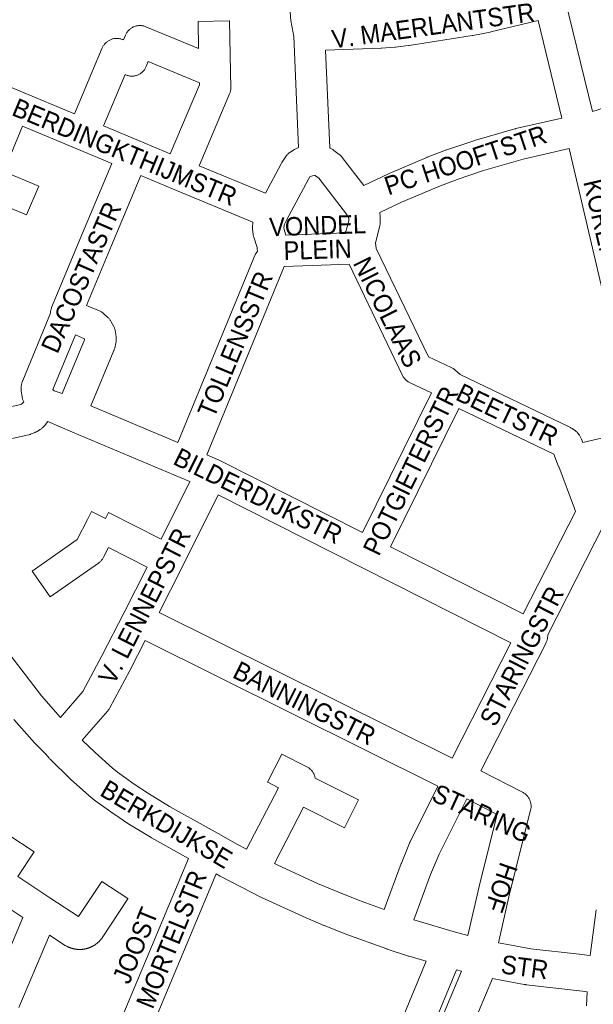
# Paper-space layout 'Layout1' of a CAD drawing. Header units: metres. Extents: x 123097 to 144122, y 392739 to 407589.
# Tile 146 of 256: x 132446 to 132684, y 395532 to 395941. Entities that reach past the tile are written whole.
import ezdxf
from ezdxf.enums import TextEntityAlignment as Align

# ---------------------------------------------------------------- set-up
doc = ezdxf.new("R2010")
doc.units = ezdxf.units.M
doc.header["$MEASUREMENT"] = 0
for name, color, linetype, lineweight in [('gs-anno-wegen algemeen tekst', 7, 'Continuous', 0), ('gs-knt-aanvullende hoofdweg', 7, 'Continuous', 0), ('gs-knt-wegen algemeen', 7, 'Continuous', 0)]:
    doc.layers.add(name, color=color, linetype=linetype, lineweight=lineweight)
doc.styles.add('Style-Arial', font='arial.ttf')

psp = doc.layouts.get("Layout1")

# ---------------------------------------------------------------- linework, layer by layer
at = {"layer": 'gs-knt-aanvullende hoofdweg', "color": 7, "linetype": 'Continuous', "flags": 128}
for points in [[(132389.58, 395754.391), (132415.771, 395714.851), (132421.63, 395706.183), (132422.428, 395705.003), (132422.455, 395704.962), (132422.624, 395704.697), (132422.627, 395704.693), (132422.652, 395704.651), (132429.293, 395693.542), (132454.688, 395660.394), (132462.57, 395651.472)], [(132515.752, 395592.915), (132500.443, 395601.512), (132500.237, 395601.632), (132491.235, 395607.07), (132490.963, 395607.243), (132484.7, 395611.404), (132484.472, 395611.562), (132477.308, 395616.713), (132477.113, 395616.858), (132476.923, 395617.009), (132474.418, 395619.07), (132474.201, 395619.255), (132466.846, 395625.787), (132466.577, 395626.038), (132458.341, 395634.108), (132458.098, 395634.357), (132457.867, 395634.617), (132456.658, 395636.044), (132452.154, 395640.595), (132452.006, 395640.748), (132451.863, 395640.906), (132443.258, 395650.646)], [(132471.662, 395642.084), (132476.958, 395636.895), (132484.068, 395630.58), (132486.275, 395628.765), (132493.128, 395623.837), (132499.141, 395619.843), (132507.901, 395614.55), (132528.047, 395603.238), (132536.121, 395598.76), (132539.871, 395596.835)], [(132551.454, 395590.888), (132552.546, 395590.327), (132569.316, 395582.601), (132577.765, 395579.032), (132586.292, 395575.644), (132597.083, 395571.74)], [(132614.488, 395550.283), (132607.403, 395552.36), (132607.183, 395552.429), (132598.28, 395555.339), (132598.058, 395555.415), (132581.072, 395561.56), (132580.854, 395561.643), (132572.144, 395565.104), (132571.995, 395565.165), (132563.361, 395568.812), (132563.141, 395568.909), (132546.116, 395576.752), (132545.827, 395576.892), (132529.154, 395585.453), (132528.942, 395585.566), (132527.195, 395586.535)], [(132609.398, 395567.507), (132611.74, 395566.741), (132625.722, 395562.642), (132625.73, 395562.64), (132631.81, 395560.963)], [(132644.468, 395557.916), (132645.214, 395557.779), (132645.233, 395557.775), (132649.039, 395557.064), (132657.961, 395555.41), (132657.971, 395555.409), (132678.025, 395553.199), (132678.177, 395553.181), (132681.232, 395552.781), (132682.574, 395552.629)], [(132629.139, 395546.101), (132627.085, 395546.672)], [(132681.261, 395537.628), (132679.413, 395537.87), (132656.041, 395540.511), (132656.021, 395540.514), (132655.786, 395540.544), (132655.758, 395540.548), (132655.406, 395540.599), (132655.105, 395540.649), (132646.279, 395542.299), (132646.268, 395542.301), (132641.994, 395543.093)]]:
    psp.add_lwpolyline(points, dxfattribs=at)
at = {"layer": 'gs-knt-wegen algemeen', "color": 7, "linetype": 'Continuous', "flags": 128}
for points in [[(132561.432, 395888.068), (132559.441, 395934.195), (132558.273, 395940.838), (132558.229, 395941.128), (132558.198, 395941.42), (132558.18, 395941.714), (132554.45, 396038.233)], [(132665.506, 395977.097), (132672.055, 395950.19), (132672.056, 395950.185), (132683.48, 395903.09)], [(132532.719, 395940.67), (132533.18, 395919.557), (132533.322, 395913.056), (132533.322, 395912.751), (132533.307, 395912.447), (132533.278, 395912.144), (132533.235, 395911.842), (132533.178, 395911.543), (132533.107, 395911.247), (132533.022, 395910.954), (132532.923, 395910.666), (132532.812, 395910.383), (132520.211, 395880.531), (132547.685, 395869.141)], [(132660.932, 395940.812), (132641.329, 395936.132), (132641.072, 395936.076)], [(132670.752, 395900.332), (132660.932, 395940.812)], [(132641.072, 395936.076), (132633.794, 395934.646), (132633.547, 395934.602), (132607.424, 395930.509), (132607.188, 395930.477), (132601.677, 395929.819), (132601.442, 395929.795), (132595.91, 395929.337), (132595.744, 395929.326), (132595.577, 395929.318), (132572.715, 395928.602)], [(132683.48, 395903.09), (132683.821, 395903.16), (132685.144, 395903.545), (132686.8, 395904.229), (132728.645, 395924.312), (132728.711, 395924.342), (132744.692, 395931.796), (132748.921, 395934.778)], [(132572.715, 395928.602), (132574.466, 395888.005)], [(132418.44, 395923.04), (132419.561, 395922.571), (132445.878, 395911.55)], [(132495.081, 395918.436), (132494.8, 395918.306), (132494.513, 395918.189), (132494.22, 395918.086), (132493.923, 395917.998), (132493.623, 395917.923), (132493.319, 395917.863), (132493.012, 395917.817), (132492.704, 395917.786), (132492.395, 395917.77), (132492.085, 395917.768), (132491.775, 395917.781), (132491.467, 395917.809), (132491.16, 395917.852), (132490.855, 395917.909), (132490.554, 395917.98), (132490.256, 395918.066), (132489.962, 395918.166), (132489.674, 395918.279), (132489.411, 395918.39), (132480.419, 395897.086), (132494.999, 395890.982), (132508.184, 395885.517), (132520.275, 395914.163), (132520.256, 395915.023), (132499.065, 395923.786), (132498.204, 395921.746), (132498.076, 395921.463), (132497.936, 395921.187), (132497.782, 395920.918), (132497.616, 395920.656), (132497.438, 395920.403), (132497.248, 395920.158), (132497.046, 395919.923), (132496.833, 395919.698), (132496.61, 395919.483), (132496.377, 395919.279), (132496.134, 395919.086), (132495.883, 395918.905), (132495.623, 395918.736), (132495.356, 395918.58), (132495.081, 395918.436)], [(132445.878, 395911.55), (132445.882, 395911.549), (132445.885, 395911.547)], [(132445.878, 395911.55), (132445.882, 395911.549), (132445.885, 395911.547)], [(132588.621, 395872.384), (132598.766, 395877.246), (132599.041, 395877.37), (132614.691, 395883.996), (132614.904, 395884.082), (132622.842, 395887.117), (132623.108, 395887.212), (132634.318, 395890.949), (132634.557, 395891.023), (132651.302, 395895.899), (132651.49, 395895.95), (132651.679, 395895.996), (132670.752, 395900.332)], [(132547.685, 395869.141), (132554.237, 395881.385), (132554.381, 395881.639), (132554.535, 395881.886), (132556.172, 395884.379), (132556.339, 395884.622), (132556.518, 395884.856), (132556.706, 395885.083), (132556.905, 395885.301), (132557.113, 395885.509), (132557.33, 395885.708), (132557.556, 395885.897), (132557.791, 395886.075), (132558.033, 395886.243), (132558.282, 395886.399), (132559.799, 395887.302), (132560.041, 395887.439), (132560.288, 395887.566), (132560.541, 395887.682), (132561.432, 395888.068)], [(132574.466, 395888.005), (132574.65, 395887.896), (132575.679, 395887.246), (132575.895, 395887.103), (132576.106, 395886.951), (132578.353, 395885.267), (132578.583, 395885.087), (132578.804, 395884.897), (132579.016, 395884.697), (132579.22, 395884.488), (132579.413, 395884.269), (132579.597, 395884.043), (132588.621, 395872.384)], [(132673.778, 395887.668), (132654.755, 395883.343), (132638.317, 395878.558), (132627.36, 395874.905), (132619.661, 395871.961), (132604.256, 395865.439), (132595.165, 395861.083)], [(132701.466, 395770.701), (132697.421, 395787.175), (132697.406, 395787.236), (132673.778, 395887.668)], [(132447.304, 395782.565), (132447.302, 395782.569), (132447.175, 395782.825), (132447.059, 395783.086), (132446.955, 395783.352), (132446.863, 395783.623), (132446.783, 395783.897), (132446.715, 395784.175), (132446.659, 395784.455), (132446.615, 395784.737), (132446.318, 395786.987), (132446.287, 395787.271), (132446.268, 395787.556), (132446.262, 395787.842), (132446.268, 395788.127), (132446.287, 395788.412), (132446.319, 395788.696), (132446.469, 395789.826), (132446.512, 395790.104), (132446.567, 395790.381), (132446.634, 395790.654), (132446.713, 395790.925), (132446.804, 395791.192), (132446.906, 395791.455), (132458.43, 395819.333), (132458.435, 395819.496), (132458.459, 395819.812), (132458.499, 395820.126), (132458.554, 395820.438), (132458.624, 395820.747), (132458.709, 395821.052), (132458.809, 395821.352), (132458.923, 395821.648), (132471.729, 395852.513), (132471.744, 395852.549), (132483.959, 395881.489)], [(132495.978, 395876.482), (132483.747, 395847.505), (132473.41, 395822.589), (132478.806, 395820.262), (132479.087, 395820.133), (132479.362, 395819.99), (132479.629, 395819.835), (132479.889, 395819.667), (132480.141, 395819.487), (132480.384, 395819.295), (132480.617, 395819.092), (132482.293, 395817.562), (132482.5, 395817.365), (132482.697, 395817.159), (132482.886, 395816.944), (132483.065, 395816.722), (132483.234, 395816.492), (132483.393, 395816.255), (132483.541, 395816.011), (132483.678, 395815.76), (132484.726, 395813.747), (132484.853, 395813.491), (132484.968, 395813.23), (132485.071, 395812.963), (132485.163, 395812.693), (132485.242, 395812.419), (132485.31, 395812.141), (132485.365, 395811.861), (132485.408, 395811.579)], [(132542.509, 395857.192), (132509.173, 395871.012), (132495.978, 395876.482)], [(132555.405, 395854.938), (132555.484, 395854.152), (132556.217, 395851.792), (132580.993, 395852.668), (132582.324, 395857.695), (132582.334, 395858.584), (132582.119, 395859.316), (132581.37, 395860.482), (132569.84, 395875.377), (132568.506, 395876.377), (132568.374, 395876.46), (132568.105, 395876.498), (132567.232, 395876.392), (132566.214, 395875.95), (132565.579, 395874.984), (132556.44, 395857.907), (132555.542, 395856.062), (132555.442, 395855.566), (132555.405, 395854.943), (132555.405, 395854.938)], [(132595.165, 395861.083), (132595.173, 395861.056), (132595.234, 395860.786), (132595.283, 395860.513), (132595.321, 395860.239), (132595.347, 395859.963), (132595.362, 395859.687), (132595.365, 395859.41), (132595.334, 395856.735), (132595.325, 395856.467), (132595.305, 395856.2), (132595.275, 395855.933), (132595.233, 395855.668), (132595.18, 395855.405), (132595.117, 395855.145), (132593.351, 395848.475), (132593.523, 395847.46)], [(132544.366, 395844.952), (132544.321, 395846.028), (132544.21, 395846.556), (132542.855, 395850.918), (132542.782, 395851.169), (132542.72, 395851.424), (132542.668, 395851.681), (132542.626, 395851.94), (132542.594, 395852.2), (132542.398, 395854.157), (132542.378, 395854.414), (132542.367, 395854.672), (132542.367, 395854.929), (132542.377, 395855.187), (132542.471, 395856.79), (132542.496, 395857.097), (132542.509, 395857.192)], [(132593.523, 395847.46), (132593.524, 395847.457), (132593.524, 395847.453)], [(132593.523, 395847.46), (132593.524, 395847.457), (132593.524, 395847.453)], [(132593.524, 395847.453), (132593.736, 395846.2), (132615.394, 395801.22), (132624.902, 395796.742), (132625.149, 395796.619), (132625.391, 395796.486), (132625.627, 395796.343), (132625.857, 395796.189), (132626.08, 395796.026), (132626.296, 395795.854), (132628.595, 395793.937), (132674.153, 395772.007), (132674.382, 395771.891), (132674.606, 395771.766), (132674.826, 395771.632), (132675.039, 395771.49), (132676.077, 395770.77), (132676.316, 395770.597), (132676.546, 395770.413), (132676.768, 395770.218), (132676.98, 395770.014), (132677.184, 395769.8), (132677.377, 395769.578), (132677.947, 395768.891), (132678.132, 395768.657), (132678.307, 395768.415), (132678.47, 395768.165), (132678.621, 395767.908), (132678.76, 395767.644), (132678.888, 395767.374), (132679.002, 395767.099), (132679.59, 395765.59)], [(132511.386, 395765.677), (132543.635, 395843.997), (132544.366, 395844.952)], [(132555.551, 395838.74), (132523.36, 395760.561)], [(132582.42, 395839.69), (132555.551, 395838.74)], [(132616.696, 395786.216), (132607.757, 395790.426), (132607.474, 395790.568), (132607.198, 395790.723), (132606.929, 395790.892), (132606.669, 395791.074), (132606.419, 395791.268), (132606.178, 395791.474), (132605.948, 395791.692), (132605.728, 395791.921), (132605.52, 395792.16), (132605.323, 395792.409), (132605.139, 395792.667), (132604.968, 395792.934), (132604.81, 395793.209), (132604.666, 395793.491), (132582.42, 395839.69)], [(132463.254, 395785.969), (132472.517, 395808.257), (132472.628, 395808.747), (132468.821, 395810.388), (132459.399, 395787.595), (132459.908, 395787.115)], [(132485.408, 395811.579), (132485.7, 395809.327), (132485.73, 395809.043), (132485.748, 395808.758), (132485.754, 395808.473), (132485.747, 395808.187), (132485.727, 395807.902), (132485.695, 395807.618), (132485.651, 395807.336), (132485.594, 395807.056), (132485.094, 395804.842), (132485.027, 395804.571), (132484.948, 395804.302), (132484.857, 395804.038), (132484.755, 395803.777), (132475.249, 395780.907)], [(132459.908, 395787.115), (132459.912, 395787.113)], [(132459.908, 395787.115), (132459.912, 395787.113)], [(132459.912, 395787.113), (132463.254, 395785.969)], [(132588.059, 395728.238), (132616.696, 395786.216)], [(132382.345, 395765.225), (132386.117, 395767.56), (132386.371, 395767.709), (132386.632, 395767.847), (132386.898, 395767.973), (132387.17, 395768.086), (132387.447, 395768.187), (132391.338, 395769.51), (132391.572, 395769.585), (132391.809, 395769.651), (132392.048, 395769.708), (132446.146, 395781.492), (132446.408, 395781.595), (132446.591, 395781.704), (132447.304, 395782.565)], [(132475.249, 395780.907), (132511.386, 395765.677)], [(132628.028, 395779.76), (132599.681, 395722.367)], [(132669.477, 395755.69), (132667.499, 395760.76), (132628.028, 395779.76)], [(132516.344, 395749.411), (132512.349, 395751.143), (132467.602, 395770.001), (132457.379, 395774.318), (132455.898, 395772.528), (132455.715, 395772.316), (132455.522, 395772.112), (132455.321, 395771.916), (132455.111, 395771.729), (132454.894, 395771.551), (132454.669, 395771.383), (132454.437, 395771.225), (132454.199, 395771.077), (132452.594, 395770.127), (132452.369, 395770), (132452.139, 395769.881), (132451.904, 395769.772), (132451.665, 395769.673), (132450.432, 395769.186), (132450.187, 395769.095), (132449.938, 395769.014), (132449.685, 395768.943), (132449.431, 395768.882), (132395.18, 395757.065)], [(132679.59, 395765.59), (132701.466, 395770.701)], [(132523.36, 395760.561), (132527.841, 395758.619), (132528.186, 395758.458), (132588.059, 395728.238)], [(132654.788, 395694.497), (132676.457, 395736.974), (132676.031, 395738.175), (132669.494, 395755.644), (132669.48, 395755.681)], [(132669.48, 395755.681), (132669.478, 395755.685), (132669.477, 395755.69)], [(132669.48, 395755.681), (132669.478, 395755.685), (132669.477, 395755.69)], [(132528.143, 395743.895), (132513.086, 395713.91), (132503.6, 395695.019)], [(132649.661, 395682.5), (132588.052, 395713.657), (132528.143, 395743.895)], [(132688.571, 395732.069), (132664.927, 395685.72), (132664.928, 395685.706), (132664.937, 395685.396), (132664.931, 395685.086), (132664.911, 395684.776), (132664.875, 395684.468), (132664.826, 395684.161), (132664.761, 395683.858), (132664.682, 395683.558), (132664.589, 395683.261), (132664.482, 395682.97), (132664.361, 395682.684), (132664.227, 395682.405), (132637.18, 395629.346)], [(132599.681, 395722.367), (132654.788, 395694.497)], [(132503.6, 395695.019), (132625.23, 395634.572)], [(132497.711, 395683.407), (132491.379, 395671.043), (132491.327, 395670.944), (132483.041, 395655.428), (132482.898, 395655.173), (132482.743, 395654.925), (132482.577, 395654.684), (132482.4, 395654.45), (132482.213, 395654.225), (132471.662, 395642.084)], [(132619.357, 395622.952), (132497.711, 395683.407)], [(132625.23, 395634.572), (132649.661, 395682.5)], [(132637.18, 395629.346), (132654.503, 395620.422), (132654.777, 395620.273), (132655.043, 395620.111), (132655.302, 395619.936), (132655.551, 395619.748), (132655.791, 395619.55), (132656.022, 395619.339), (132656.242, 395619.118), (132656.451, 395618.887), (132656.649, 395618.646), (132656.836, 395618.396), (132657.01, 395618.137), (132657.171, 395617.87), (132657.32, 395617.596), (132657.455, 395617.315), (132657.576, 395617.028), (132657.684, 395616.735), (132657.778, 395616.437), (132657.857, 395616.136), (132657.921, 395615.831), (132657.971, 395615.523), (132658.006, 395615.213), (132658.027, 395614.902), (132658.032, 395614.59), (132658.022, 395614.278), (132657.998, 395613.967), (132657.958, 395613.657), (132657.904, 395613.35), (132657.835, 395613.046), (132649.093, 395578.31), (132644.468, 395557.916)], [(132597.083, 395571.74), (132604.098, 395590.821), (132604.187, 395591.049), (132607.848, 395599.954), (132607.945, 395600.177), (132608.049, 395600.396), (132619.357, 395622.952)], [(132631.302, 395617.728), (132619.798, 395594.779), (132616.276, 395586.212), (132609.398, 395567.507)], [(132631.81, 395560.963), (132636.412, 395581.264), (132636.448, 395581.413), (132643.948, 395611.214), (132631.302, 395617.728)], [(132483.214, 395515.224), (132515.752, 395592.915)], [(132527.195, 395586.535), (132495.216, 395510.177)], [(132433.41, 395536.267), (132446.95, 395568.407), (132436.052, 395575.589)], [(132682.574, 395552.629), (132684.998, 395571.551)], [(132582.85, 395474.06), (132614.488, 395550.283)], [(132627.085, 395546.672), (132595.057, 395469.506)], [(132641.994, 395543.093), (132621.717, 395494.684)], [(132680.992, 395531.716), (132681.261, 395537.628)]]:
    psp.add_lwpolyline(points, dxfattribs=at)
for points in [[(132445.885, 395911.547), (132468.41, 395902.114), (132479.947, 395929.451), (132480.075, 395929.734), (132480.215, 395930.01), (132480.369, 395930.279), (132480.535, 395930.541), (132480.713, 395930.794), (132480.903, 395931.039), (132481.105, 395931.274), (132481.318, 395931.499), (132481.541, 395931.714), (132481.774, 395931.918), (132482.017, 395932.111), (132482.268, 395932.292), (132482.528, 395932.461), (132482.795, 395932.617), (132483.07, 395932.761), (132483.351, 395932.891), (132483.638, 395933.008), (132483.931, 395933.111), (132484.227, 395933.199), (132484.528, 395933.274), (132484.832, 395933.334), (132485.139, 395933.38), (132485.447, 395933.411), (132485.756, 395933.427), (132486.066, 395933.429), (132486.376, 395933.416), (132486.684, 395933.388), (132486.991, 395933.345), (132487.296, 395933.288), (132487.597, 395933.217), (132487.895, 395933.131), (132488.189, 395933.031), (132488.477, 395932.918), (132488.74, 395932.806), (132489.582, 395934.803), (132489.713, 395935.092), (132489.858, 395935.375), (132490.016, 395935.651), (132490.188, 395935.919), (132490.373, 395936.178), (132490.57, 395936.428), (132490.779, 395936.667), (132490.999, 395936.897), (132491.231, 395937.115), (132491.472, 395937.321), (132491.724, 395937.516), (132491.985, 395937.698), (132492.254, 395937.867), (132492.531, 395938.023), (132492.816, 395938.165), (132493.107, 395938.293), (132493.404, 395938.407), (132493.706, 395938.505), (132494.013, 395938.59), (132494.324, 395938.659), (132494.637, 395938.712), (132494.953, 395938.751), (132495.27, 395938.774), (132495.588, 395938.781), (132495.906, 395938.773), (132496.223, 395938.749), (132496.539, 395938.71), (132496.852, 395938.656), (132497.162, 395938.586), (132497.469, 395938.501), (132497.771, 395938.401), (132498.067, 395938.287), (132519.946, 395929.241), (132519.703, 395940.385, -0.327569), (132519.71, 395940.394), (132532.711, 395940.678, -0.3275685), (132532.719, 395940.67)], [(132483.959, 395881.489), (132469.369, 395887.597), (132446.885, 395897.013), (132439.101, 395878.183), (132453.536, 395872.143, -0.3550961), (132453.54, 395872.131), (132448.521, 395860.136, -0.3550975), (132448.509, 395860.132), (132428.095, 395868.675)], [(132462.57, 395651.472), (132471.903, 395662.21), (132479.816, 395677.028), (132489.043, 395695.044), (132498.529, 395713.935), (132482.472, 395721.998), (132480.47, 395718.01), (132480.332, 395717.751), (132480.183, 395717.498), (132480.023, 395717.252), (132479.852, 395717.014), (132479.67, 395716.784), (132479.478, 395716.562), (132479.277, 395716.349), (132479.066, 395716.146), (132478.846, 395715.952), (132478.617, 395715.768), (132478.381, 395715.595), (132458.339, 395701.591, -0.3903675), (132458.326, 395701.594), (132450.88, 395712.251, -0.3903668), (132450.882, 395712.264), (132469.573, 395725.324), (132473.759, 395733.659), (132475.457, 395737.04, -0.3685538), (132475.47, 395737.044), (132481.269, 395734.131), (132482.485, 395736.551, -0.368544), (132482.497, 395736.555), (132504.372, 395725.57), (132516.344, 395749.411)], [(132539.871, 395596.835), (132553.14, 395622.323), (132548.637, 395624.581, -0.3685122), (132548.633, 395624.593), (132554.46, 395636.216, -0.3685134), (132554.472, 395636.22), (132564.885, 395630.999), (132565.161, 395630.853), (132565.43, 395630.693), (132565.691, 395630.52), (132565.943, 395630.335), (132566.186, 395630.138), (132566.419, 395629.929), (132566.642, 395629.71), (132566.855, 395629.48), (132567.056, 395629.24), (132567.245, 395628.991), (132567.422, 395628.733), (132567.586, 395628.467), (132567.738, 395628.193), (132567.876, 395627.912), (132568, 395627.625), (132568.111, 395627.333), (132568.207, 395627.035), (132568.289, 395626.733), (132568.356, 395626.427), (132568.371, 395626.344), (132586.36, 395617.326), (132586.363, 395617.325, -0.3995171), (132586.368, 395617.312), (132586.365, 395617.308)], [(132586.365, 395617.308), (132580.542, 395605.689, -0.3685108), (132580.529, 395605.685), (132563.58, 395614.181), (132551.454, 395590.888)], [(132440.74, 395602.843), (132451.612, 395595.714, -0.384886), (132451.614, 395595.7), (132444.85, 395585.384), (132458.623, 395576.307), (132458.627, 395576.305), (132458.629, 395576.302)], [(132458.629, 395576.302), (132470.104, 395568.777), (132479.741, 395583.403, -0.3848554), (132479.755, 395583.406), (132490.611, 395576.253, -0.3848562), (132490.613, 395576.239), (132479.899, 395559.979), (132479.739, 395559.747), (132479.568, 395559.521), (132479.489, 395559.423), (132479.41, 395559.325), (132479.329, 395559.229), (132479.248, 395559.134), (132479.165, 395559.04), (132479.081, 395558.946), (132478.996, 395558.853), (132478.911, 395558.762), (132478.824, 395558.671), (132478.737, 395558.581), (132478.648, 395558.492), (132478.559, 395558.405), (132478.468, 395558.317), (132478.376, 395558.231), (132478.284, 395558.146), (132478.191, 395558.063), (132478.097, 395557.98), (132478.001, 395557.898), (132477.905, 395557.817), (132477.809, 395557.737), (132477.711, 395557.659), (132477.612, 395557.581), (132477.512, 395557.504), (132477.413, 395557.429), (132477.311, 395557.355), (132477.209, 395557.281), (132477.106, 395557.209), (132477.004, 395557.138), (132476.899, 395557.068), (132476.794, 395556.999), (132476.688, 395556.932), (132476.582, 395556.866), (132476.475, 395556.8), (132476.367, 395556.736), (132476.258, 395556.673), (132476.149, 395556.612), (132476.039, 395556.551), (132475.928, 395556.491), (132475.817, 395556.433), (132475.706, 395556.377), (132475.593, 395556.321), (132475.479, 395556.266), (132475.365, 395556.213), (132475.252, 395556.161), (132475.137, 395556.11), (132475.021, 395556.061), (132474.905, 395556.012), (132474.79, 395555.966), (132474.673, 395555.92), (132474.555, 395555.875), (132474.437, 395555.832), (132474.319, 395555.791), (132474.2, 395555.75), (132474.081, 395555.711), (132473.961, 395555.673), (132473.842, 395555.636), (132473.721, 395555.601), (132473.6, 395555.567), (132473.478, 395555.534), (132473.358, 395555.503), (132473.236, 395555.473), (132473.113, 395555.444), (132472.99, 395555.417), (132472.869, 395555.391), (132472.745, 395555.366), (132472.622, 395555.342), (132472.498, 395555.32), (132472.375, 395555.3), (132472.25, 395555.281), (132472.126, 395555.262), (132472.001, 395555.246), (132471.878, 395555.231), (132471.753, 395555.217), (132471.627, 395555.204), (132471.502, 395555.193), (132471.378, 395555.183), (132471.252, 395555.175), (132471.127, 395555.168), (132471.001, 395555.162), (132470.877, 395555.158), (132470.751, 395555.155), (132470.625, 395555.153), (132470.499, 395555.153), (132470.375, 395555.154), (132470.249, 395555.156), (132470.123, 395555.16), (132469.997, 395555.166), (132469.873, 395555.172), (132469.747, 395555.18), (132469.622, 395555.189), (132469.497, 395555.2), (132469.373, 395555.212), (132469.247, 395555.226), (132469.123, 395555.24), (132468.998, 395555.257), (132468.874, 395555.274), (132468.75, 395555.293), (132468.626, 395555.313), (132468.502, 395555.335), (132468.38, 395555.357), (132468.256, 395555.382), (132468.133, 395555.407), (132468.01, 395555.434), (132467.889, 395555.462), (132467.766, 395555.492), (132467.644, 395555.523), (132467.523, 395555.555), (132467.403, 395555.588), (132467.282, 395555.624), (132467.161, 395555.66), (132467.041, 395555.697), (132466.923, 395555.736), (132466.804, 395555.776), (132466.685, 395555.817), (132466.566, 395555.86), (132466.45, 395555.904), (132466.333, 395555.949), (132466.216, 395555.996), (132466.099, 395556.044), (132465.985, 395556.092), (132465.869, 395556.143), (132465.755, 395556.195), (132465.64, 395556.247), (132465.528, 395556.301), (132465.415, 395556.356), (132465.303, 395556.413), (132465.191, 395556.471), (132465.081, 395556.529), (132464.836, 395556.668), (132464.598, 395556.817), (132458.015, 395561.135), (132445.329, 395531.021)], [(132595.057, 395469.506), (132596.76, 395468.803), (132604.647, 395487.632), (132603.768, 395487.994, -0.3269292), (132603.764, 395488.005), (132608.714, 395500.029, -0.3269297), (132608.725, 395500.033), (132609.677, 395499.641), (132629.139, 395546.101)]]:
    psp.add_lwpolyline(points, format="xyb", dxfattribs=at)

# ---------------------------------------------------------------- texts
at = {"layer": 'gs-anno-wegen algemeen tekst', "color": 7, "style": 'Style-Arial', "width": 0.909091}
for s, rotation, p in [('V. MAERLANTSTR', 7.77156, (132617.33, 395938.772)), ('ALBERDINGKTHIJMSTR', 337.5049, (132483.758, 395888.542)), ('PC HOOFTSTR', 18.41522, (132630.772, 395882.905)), ('KORENBLOEMSTR', 283.18658, (132693.523, 395831.653)), ('DACOSTASTR', 66.3545, (132471.193, 395834.253)), ('VONDEL', 1.9256, (132569.378, 395855.743)), ('PLEIN', 1.9256, (132569.378, 395845.743)), ('NICOLAAS', 296.5522, (132598.393, 395819.769)), ('TOLLENSSTR', 67.4176, (132535.13, 395806.46)), ('BEETSTR', 334.29448, (132648.188, 395777.281)), ('POTGIETERSTR', 64.00628, (132608.017, 395753.944)), ('BILDERDIJKSTR', 333.7848, (132544.683, 395743.493)), ('V. LENNEPSTR', 62.90752, (132497.474, 395697.783)), ('STARINGSTR', 62.9148, (132654.155, 395676.982)), ('BANNINGSTR', 333.4375, (132563.943, 395657.403)), ('BERKDIJKSE', 329.44061, (132506.622, 395607.17)), ('VD MORTELSTR', 67.9134, (132505.6, 395551.82)), ('JOOST', 67.9134, (132493.681, 395556.844)), ('STR', 352.58353, (132655.393, 395547.823)), ('CHURCHILLLN', 338.2039, (132436.971, 395527.951))]:
    psp.add_text(s, height=7.7, rotation=rotation, dxfattribs=at).set_placement(p, align=Align.MIDDLE_CENTER)
at = {"layer": 'gs-anno-wegen algemeen tekst', "color": 7, "linetype": 'Continuous', "style": 'Style-Arial', "width": 0.909091}
for s, rotation, p in [('STARING', 335.49919, (132637.582, 395611.598)), ('HOF', 251.09089, (132645.677, 395580.865))]:
    psp.add_text(s, height=7.7, rotation=rotation, dxfattribs=at).set_placement(p, align=Align.MIDDLE_CENTER)

doc.saveas('drawing.dxf')
